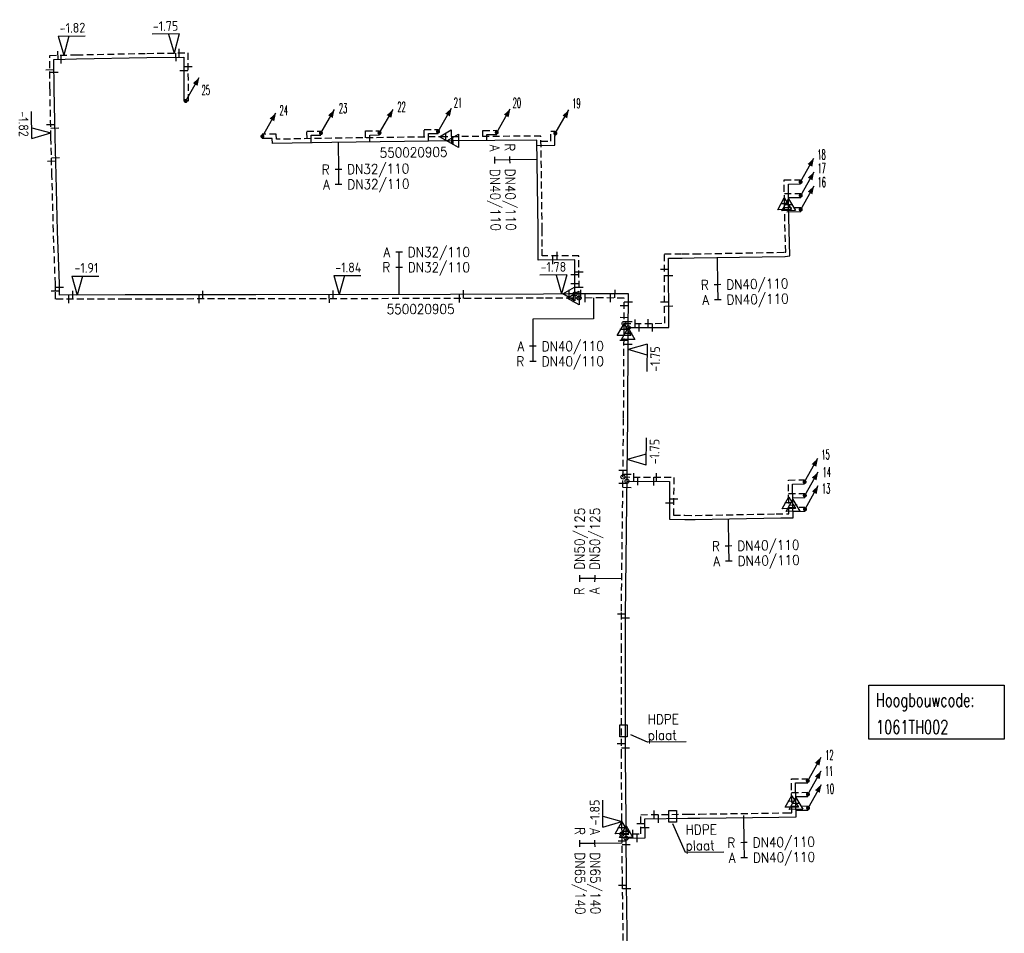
# Model space of a CAD drawing. Header units: millimetres. Extents: x 0 to 118212815, y 0 to 488348790.
# Tile 111 of 143: x 117760900 to 117851644, y 486498998 to 486583231. Entities that reach past the tile are written whole.
import ezdxf
from ezdxf.enums import TextEntityAlignment as Align

# ---------------------------------------------------------------- set-up
doc = ezdxf.new("R2010")
doc.units = ezdxf.units.MM
doc.header["$LTSCALE"] = 200
doc.linetypes.add('HIDDEN2', pattern=[4.7625, 3.175, -1.5875])
for name, color, linetype in [('WW-C-hoogbouw', 7, 'Continuous'), ('WW-C-mof', 7, 'Continuous'), ('WW-C-stijgstrang', 7, 'Continuous'), ('WW-C-tstuk', 7, 'Continuous'), ('WW-C-VERLOOP', 7, 'Continuous'), ('WW-I-diam', 7, 'Continuous'), ('WW-I-info', 7, 'Continuous'), ('WW-I-NAP', 7, 'Continuous'), ('WW-L-aanvoer', 3, 'Continuous'), ('WW-L-retour', 3, 'HIDDEN2')]:
    doc.layers.add(name, color=color, linetype=linetype)
doc.styles.add('DIN17', font='ROMANS.SHX', dxfattribs={"width": 0.9})
doc.styles.add('ISOCP', font='ISOCP.SHX')

# ---------------------------------------------------------------- blocks, each defined once
blk = doc.blocks.new('LR-tsb')
blk.add_circle((0, 0), 0.375)
blk = doc.blocks.new('LR-mof')
at = {"color": 0, "linetype": 'ByBlock', "lineweight": -2}
blk.add_line((0, -0.75), (0, 0.75), dxfattribs=at)
blk = doc.blocks.new('LR-VERL')
at = {"color": 0, "linetype": 'ByBlock', "lineweight": -2}
blk.add_lwpolyline([(1.08, 0), (-1.08, -1.25), (-1.08, 1.25)], close=True, dxfattribs=at)
blk = doc.blocks.new('nap1')
at = {"color": 0, "linetype": 'Continuous', "lineweight": -3}
for p, q in [((-1, 3.5), (0, 0)), ((-1, 3.5), (4, 3.5)), ((1, 3.5), (0, 0))]:
    blk.add_line(p, q, dxfattribs=at)
at = {"color": 0, "linetype": 'Continuous', "lineweight": -3, "style": 'ISOCP'}
for tag, p in [('*1', (1.7, 5)), ('*2', (4, 1.5))]:
    blk.add_attdef(tag, text='', height=1.8, dxfattribs=at).set_placement(p, align=Align.MIDDLE)
blk = doc.blocks.new('nap2')
at = {"color": 0, "linetype": 'Continuous', "lineweight": -3}
for p, q in [((1, 3.5), (-4, 3.5)), ((-1, 3.5), (0, 0)), ((1, 3.5), (0, 0))]:
    blk.add_line(p, q, dxfattribs=at)
at = {"color": 0, "linetype": 'Continuous', "lineweight": -3, "style": 'ISOCP'}
for tag, p in [('*1', (-1.5, 5)), ('*2', (-4, 1.5))]:
    blk.add_attdef(tag, text='', height=1.8, dxfattribs=at).set_placement(p, align=Align.MIDDLE)
blk = doc.blocks.new('LR-DIAB2')
at = {"color": 0, "linetype": 'Continuous', "lineweight": -3}
blk.add_line((0, 5), (0, 7.8), dxfattribs=at)
at = {"color": 0, "lineweight": -3}
blk.add_line((0, 0), (0, 5), dxfattribs=at)
for points in [[(0.61, 7.8), (0, 7.8), (-0.61, 7.8)], [(0.61, 5), (0, 5), (-0.61, 5)]]:
    blk.add_lwpolyline(points, dxfattribs=at)
at = {"color": 1, "lineweight": -3, "style": 'DIN17', "width": 0.9}
for tag, p in [('*1', (-1.61, 7.8)), ('*2', (-1.61, 5.02))]:
    blk.add_attdef(tag, text='', height=1.8, dxfattribs=at).set_placement(p, align=Align.MIDDLE_RIGHT)
for tag, p in [('*11', (1.61, 7.8)), ('*12', (1.61, 5))]:
    blk.add_attdef(tag, text='', height=1.8, dxfattribs=at).set_placement(p, align=Align.MIDDLE_LEFT)
blk = doc.blocks.new('LR-DIAO2')
at = {"color": 0, "lineweight": -3}
blk.add_line((0, 0), (0, -5), dxfattribs=at)
at = {"color": 0, "linetype": 'Continuous', "lineweight": -3}
blk.add_line((0, -5), (0, -7.8), dxfattribs=at)
at = {"color": 0, "lineweight": -3}
for points in [[(0.61, -5), (0, -5), (-0.61, -5)], [(0.61, -7.8), (0, -7.8), (-0.61, -7.8)]]:
    blk.add_lwpolyline(points, dxfattribs=at)
at = {"color": 1, "lineweight": -3, "style": 'DIN17', "width": 0.9}
for tag, p in [('*1', (-1.61, -5)), ('*2', (-1.61, -7.78))]:
    blk.add_attdef(tag, text='', height=1.8, dxfattribs=at).set_placement(p, align=Align.MIDDLE_RIGHT)
for tag, p in [('*11', (1.61, -5)), ('*12', (1.61, -7.8))]:
    blk.add_attdef(tag, text='', height=1.8, dxfattribs=at).set_placement(p, align=Align.MIDDLE_LEFT)
blk = doc.blocks.new('LR-styg')
at = {"color": 0, "lineweight": -3}
blk.add_line((0, 0), (2.5, 4.33), dxfattribs=at)
at = {"color": 0, "lineweight": -3, "const_width": 0.375}
blk.add_lwpolyline([(-0.19, 0, 1), (0.19, 0, 1)], format="xyb", close=True, dxfattribs=at)
at = {"color": 0, "lineweight": -3}
blk.add_solid([(2.5, 4.33), (1.32, 3.28), (2.18, 2.78)], dxfattribs=at)
at = {"color": 7, "linetype": 'ByBlock', "lineweight": -2, "style": 'DIN17', "width": 0.5}
blk.add_attdef('*1', text='', height=1.8, dxfattribs=at).set_placement((0, -2.5), align=Align.MIDDLE)
blk = doc.blocks.new('LR-hoogb')
at = {"color": 0, "linetype": 'ByBlock', "lineweight": -3}
blk.add_lwpolyline([(-12.5, 5), (12.5, 5), (12.5, -5), (-12.5, -5)], close=True, dxfattribs=at)
at = {"color": 7, "linetype": 'Continuous', "lineweight": -3, "style": 'DIN17', "width": 0.7}
blk.add_text('Hoogbouwcode:', height=2.5, dxfattribs=at).set_placement((-11.15, 1))
at = {"color": 0, "linetype": 'ByBlock', "lineweight": -3, "style": 'DIN17', "width": 0.7}
for tag, p in [('*1', (-11.15, -4)), ('*2', (-11.15, -9))]:
    blk.add_attdef(tag, p, '', height=2.5, dxfattribs=at)
blk = doc.blocks.new('LR-hyp')
at = {"color": 7, "linetype": 'ByBlock', "lineweight": -3, "style": 'DIN17', "width": 0.9}
blk.add_attdef('*1', text='', height=1.8, dxfattribs=at).set_placement((0, 0), align=Align.MIDDLE)
at = {"color": 7, "linetype": 'ByBlock', "lineweight": -2, "style": 'DIN17', "width": 0.9, "flags": 1}
blk.add_attdef('*2', text='', height=1.8, dxfattribs=at).set_placement((0, -5), align=Align.MIDDLE)

msp = doc.modelspace()

# ---------------------------------------------------------------- linework, layer by layer
at = {"layer": 'WW-I-diam'}
for p, q in [((117813787, 486557573), (117813794, 486555639)), ((117813794, 486555639), (117808191, 486555617))]:
    msp.add_line(p, q, dxfattribs=at)
at = {"layer": 'WW-I-info'}
for p, q in [((117816196, 486518206), (117816896, 486518206)), ((117816196, 486517106), (117816196, 486518206)), ((117816896, 486518206), (117816896, 486517106)), ((117816896, 486517106), (117816196, 486517106)), ((117818756, 486516611), (117817234, 486517282)), ((117822313, 486516650), (117818756, 486516611)), ((117820728, 486510332), (117821428, 486510332)), ((117820728, 486509232), (117820728, 486510332)), ((117821428, 486510332), (117821428, 486509232)), ((117821428, 486509232), (117820728, 486509232)), ((117822252, 486506442), (117821080, 486509107)), ((117825809, 486506480), (117822252, 486506442))]:
    msp.add_line(p, q, dxfattribs=at)
at = {"layer": 'WW-L-aanvoer'}
for p, q in [((117764047, 486579566), (117766138, 486579609)), ((117764073, 486576866), (117764047, 486579566)), ((117766138, 486579609), (117772619, 486579744)), ((117772619, 486579744), (117776024, 486579789)), ((117776024, 486579789), (117776042, 486575706)), ((117764155, 486572400), (117764073, 486576866)), ((117764253, 486568886), (117764155, 486572400)), ((117784178, 486572288), (117783262, 486572285)), ((117784188, 486571816), (117784178, 486572288)), ((117787761, 486572579), (117788664, 486572586)), ((117787767, 486571883), (117787761, 486572579)), ((117793158, 486572593), (117794065, 486572600)), ((117793163, 486571966), (117793158, 486572593)), ((117798564, 486572723), (117799459, 486572730)), ((117798569, 486572038), (117798564, 486572723)), ((117803960, 486572084), (117803963, 486572632)), ((117803963, 486572632), (117804872, 486572651)), ((117810227, 486571652), (117810219, 486572561)), ((117810219, 486572561), (117810267, 486572561)), ((117789664, 486571919), (117784188, 486571816)), ((117800805, 486572061), (117789664, 486571919)), ((117808564, 486572119), (117800805, 486572061)), ((117808674, 486563859), (117808564, 486572119)), ((117808570, 486571638), (117810227, 486571652)), ((117764393, 486563723), (117764253, 486568886)), ((117831744, 486568079), (117832872, 486568088)), ((117831758, 486566411), (117831744, 486568079)), ((117831754, 486566833), (117832885, 486566826)), ((117831764, 486566166), (117831758, 486566414)), ((117831885, 486561456), (117831764, 486566166)), ((117831591, 486565529), (117832884, 486565538)), ((117764567, 486558873), (117764393, 486563723)), ((117808681, 486562325), (117808674, 486563859)), ((117808686, 486561069), (117808681, 486562325)), ((117823073, 486561261), (117831416, 486561409)), ((117831432, 486561410), (117831885, 486561456)), ((117812058, 486561084), (117808686, 486561069)), ((117812072, 486557946), (117812058, 486561084)), ((117820699, 486561251), (117821955, 486561256)), ((117820727, 486554859), (117820699, 486561251)), ((117821955, 486561256), (117823071, 486561261)), ((117764567, 486558233), (117764567, 486558873)), ((117764567, 486557847), (117764567, 486558561)), ((117770611, 486557848), (117764567, 486557847)), ((117782650, 486557871), (117770611, 486557848)), ((117800613, 486557899), (117782650, 486557871)), ((117809163, 486557934), (117800613, 486557899)), ((117811507, 486557943), (117809163, 486557934)), ((117814622, 486557956), (117811507, 486557943)), ((117816994, 486557945), (117814622, 486557956)), ((117816977, 486554288), (117816994, 486557945)), ((117816940, 486546521), (117816977, 486554288)), ((117816979, 486554843), (117820727, 486554859)), ((117816732, 486528287), (117816940, 486546521)), ((117816874, 486540687), (117820798, 486540659)), ((117820798, 486540659), (117820773, 486537166)), ((117832134, 486540414), (117833244, 486540425)), ((117832162, 486538602), (117832134, 486540414)), ((117832154, 486539158), (117833263, 486539169)), ((117832165, 486538451), (117832162, 486538602)), ((117832183, 486537314), (117832165, 486538451)), ((117832173, 486537895), (117833278, 486537906)), ((117820773, 486537166), (117822204, 486537155)), ((117822204, 486537155), (117823152, 486537149)), ((117823152, 486537149), (117831038, 486537293)), ((117831038, 486537293), (117832183, 486537314)), ((117816739, 486525088), (117816736, 486528693)), ((117816733, 486515329), (117816739, 486525088)), ((117816782, 486509398), (117816733, 486515329)), ((117832413, 486512860), (117833535, 486512875)), ((117832436, 486511097), (117832413, 486512860)), ((117832430, 486511601), (117833548, 486511616)), ((117832438, 486510973), (117832436, 486511097)), ((117832455, 486509733), (117832438, 486510973)), ((117823571, 486509614), (117830859, 486509712)), ((117830859, 486509712), (117832455, 486509733)), ((117832447, 486510342), (117833564, 486510357)), ((117816791, 486508380), (117816782, 486509398)), ((117818521, 486509560), (117822490, 486509603)), ((117818540, 486507790), (117818521, 486509560)), ((117822490, 486509603), (117823571, 486509614)), ((117816831, 486503563), (117816791, 486508380)), ((117816796, 486507771), (117818540, 486507790)), ((117817002, 486491675), (117816831, 486503563))]:
    msp.add_line(p, q, dxfattribs=at)
at = {"layer": 'WW-L-retour'}
for p, q in [((117763664, 486579938), (117766130, 486579989)), ((117763693, 486576860), (117763664, 486579938)), ((117766130, 486579989), (117772613, 486580124)), ((117772613, 486580124), (117776402, 486580174)), ((117776402, 486580174), (117776422, 486575708)), ((117763775, 486572391), (117763693, 486576860)), ((117763873, 486568875), (117763775, 486572391)), ((117784549, 486572669), (117783261, 486572665)), ((117784560, 486572203), (117784549, 486572669)), ((117789658, 486572299), (117784560, 486572203)), ((117787378, 486572955), (117788661, 486572966)), ((117787383, 486572256), (117787378, 486572955)), ((117800141, 486572436), (117789658, 486572299)), ((117792775, 486572970), (117794062, 486572980)), ((117792780, 486572341), (117792775, 486572970)), ((117798180, 486573100), (117799456, 486573110)), ((117798186, 486572413), (117798180, 486573100)), ((117808939, 486572501), (117800141, 486572436)), ((117803582, 486572462), (117803585, 486573004)), ((117803585, 486573004), (117804864, 486573031)), ((117809054, 486563860), (117808939, 486572501)), ((117809836, 486572938), (117810264, 486572941)), ((117809844, 486572029), (117809836, 486572938)), ((117808945, 486572021), (117809844, 486572029)), ((117764013, 486563711), (117763873, 486568875)), ((117831360, 486568457), (117832869, 486568468)), ((117831378, 486566408), (117831360, 486568457)), ((117831371, 486567215), (117832887, 486567206)), ((117831382, 486566254), (117831378, 486566405)), ((117831496, 486561799), (117831382, 486566254)), ((117831391, 486565907), (117832881, 486565918)), ((117764187, 486558867), (117764013, 486563711)), ((117809061, 486562329), (117809054, 486563860)), ((117809065, 486561451), (117809061, 486562329)), ((117812437, 486561466), (117809065, 486561451)), ((117812454, 486557567), (117812437, 486561466)), ((117820318, 486561629), (117821951, 486561636)), ((117820346, 486555238), (117820318, 486561629)), ((117821951, 486561636), (117823069, 486561641)), ((117823067, 486561641), (117831409, 486561789)), ((117831394, 486561788), (117831496, 486561799)), ((117764187, 486558233), (117764187, 486558867)), ((117764187, 486557467), (117764187, 486558233)), ((117770611, 486557468), (117764187, 486557467)), ((117782651, 486557491), (117770611, 486557468)), ((117800614, 486557519), (117782651, 486557491)), ((117809165, 486557554), (117800614, 486557519)), ((117811909, 486557565), (117809165, 486557554)), ((117814622, 486557576), (117811909, 486557565)), ((117816612, 486557567), (117814622, 486557576)), ((117816599, 486554657), (117816612, 486557567)), ((117816601, 486555221), (117820346, 486555238)), ((117816560, 486546524), (117816599, 486554657)), ((117816356, 486528696), (117816560, 486546524)), ((117816498, 486541069), (117821181, 486541036)), ((117821181, 486541036), (117821156, 486537543)), ((117831748, 486540791), (117833241, 486540805)), ((117831779, 486538798), (117831748, 486540791)), ((117831768, 486539534), (117833259, 486539549)), ((117831781, 486538690), (117831779, 486538798)), ((117831797, 486537687), (117831781, 486538690)), ((117831788, 486538271), (117833274, 486538286)), ((117821156, 486537543), (117822200, 486537535)), ((117822200, 486537535), (117823155, 486537529)), ((117823155, 486537529), (117830612, 486537666)), ((117830612, 486537666), (117831797, 486537687)), ((117816359, 486525088), (117816356, 486528693)), ((117816353, 486515328), (117816359, 486525088)), ((117816402, 486509395), (117816353, 486515328)), ((117832028, 486513235), (117833530, 486513255)), ((117832054, 486511256), (117832028, 486513235)), ((117832045, 486511976), (117833543, 486511996)), ((117832056, 486511162), (117832054, 486511256)), ((117832070, 486510108), (117832056, 486511162)), ((117832061, 486510717), (117833559, 486510737)), ((117818137, 486509936), (117822486, 486509983)), ((117818156, 486508166), (117818137, 486509936)), ((117822486, 486509983), (117823567, 486509994)), ((117823567, 486509994), (117831527, 486510101)), ((117831527, 486510101), (117832070, 486510108)), ((117816408, 486508723), (117816402, 486509395)), ((117816451, 486503559), (117816408, 486508723)), ((117816412, 486508147), (117818156, 486508166)), ((117816622, 486491667), (117816451, 486503559))]:
    msp.add_line(p, q, dxfattribs=at)

# ---------------------------------------------------------------- block references
at = {"layer": 'WW-C-hoogbouw', "linetype": 'Continuous'}
ref = msp.add_blockref('LR-hoogb', (117845394, 486519390), dxfattribs=dict(at, xscale=500, yscale=500, zscale=500))
ref.add_attrib('*1', '1061TH002', (117839819, 486517390), dxfattribs={"layer": '0', "color": 7, "linetype": 'ByBlock', "lineweight": -3, "height": 1250, "style": 'DIN17', "width": 0.7})
at = {"layer": 'WW-C-mof', "linetype": 'Continuous'}
for p, xscale, yscale, zscale, rotation in [((117775603, 486580164), 499.9999999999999, 499.9999999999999, 499.9999999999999, 0.7515), ((117764429, 486579954), 500, 500, 500, 1.1819), ((117764729, 486579580), 500, 500, 500, 1.1819), ((117775305, 486579780), 499.9999999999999, 499.9999999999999, 499.9999999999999, 0.7515), ((117776408, 486578904), 500.0000000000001, 500.0000000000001, 500.0000000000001, 270.2598), ((117763676, 486578623), 499.9999999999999, 499.9999999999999, 499.9999999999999, 270.5431), ((117764059, 486578383), 499.9999999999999, 499.9999999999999, 499.9999999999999, 270.5431), ((117776029, 486578543), 500.0000000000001, 500.0000000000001, 500.0000000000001, 270.2598), ((117763754, 486573566), 500, 500, 500, 271.0578), ((117764140, 486573250), 500, 500, 500, 271.0578), ((117764208, 486570515), 500, 500, 500, 271.593), ((117763836, 486570204), 500, 500, 500, 271.593), ((117810044, 486561075), 500, 500, 500, 0.25), ((117810443, 486561457), 500, 500, 500, 0.25), ((117812064, 486559744), 500, 500, 500, 270.25), ((117812443, 486559979), 500, 500, 500, 270.25), ((117820324, 486560232), 500, 500, 500, 270.25), ((117820706, 486559636), 500, 500, 500, 270.25), ((117812068, 486558919), 500, 500, 500, 270.25), ((117764187, 486558233), 500.0000000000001, 500.0000000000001, 500.0000000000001, 270.0139), ((117764567, 486558561), 500.0000000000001, 500.0000000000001, 500.0000000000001, 270.0139), ((117765432, 486557467), 500.0000000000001, 500.0000000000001, 500.0000000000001, 0.0139), ((117765796, 486557847), 500.0000000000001, 500.0000000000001, 500.0000000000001, 0.0139), ((117777439, 486557481), 500, 500, 500, 0.106), ((117777789, 486557862), 500, 500, 500, 0.106), ((117789437, 486557501), 500.0000000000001, 500.0000000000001, 500.0000000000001, 0.0908), ((117789791, 486557882), 500.0000000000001, 500.0000000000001, 500.0000000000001, 0.0908), ((117801441, 486557523), 500.0000000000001, 500.0000000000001, 500.0000000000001, 0.232), ((117801794, 486557904), 500.0000000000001, 500.0000000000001, 500.0000000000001, 0.232), ((117812449, 486558579), 500, 500, 500, 270.25), ((117812606, 486557948), 500.0000000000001, 500.0000000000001, 500.0000000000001, 0.232), ((117813007, 486557569), 500.0000000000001, 500.0000000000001, 500.0000000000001, 0.232), ((117815359, 486557572), 500, 500, 500, 359.7309), ((117815765, 486557951), 500, 500, 500, 359.7309), ((117816990, 486557188), 500, 500, 500, 89.73090000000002), ((117820337, 486557223), 500, 500, 500, 270.25), ((117816609, 486556846), 500, 500, 500, 89.73090000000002), ((117820719, 486556834), 500, 500, 500, 270.25), ((117816604, 486555757), 500, 500, 500, 89.73090000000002), ((117816982, 486555369), 500, 500, 500, 89.73090000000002), ((117817623, 486555226), 500, 500, 500, 0.25), ((117817989, 486554847), 500, 500, 500, 0.25), ((117818834, 486555231), 500, 500, 500, 0.25), ((117819214, 486554853), 500, 500, 500, 0.25), ((117816594, 486553660), 500, 500, 500, 89.73090000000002), ((117816972, 486553286), 500, 500, 500, 89.73090000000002), ((117816505, 486541662), 500, 500, 500, 89.3442), ((117817494, 486541062), 500, 500, 500, 359.5942), ((117816880, 486541288), 500, 500, 500, 89.3442), ((117817857, 486540680), 500, 500, 500, 359.5942), ((117819356, 486540669), 500, 500, 500, 359.5942), ((117819592, 486541047), 500, 500, 500, 359.5942), ((117816491, 486540461), 500, 500, 500, 89.3442), ((117816867, 486540085), 500, 500, 500, 89.3442), ((117821166, 486539027), 500, 500, 500, 89.5942), ((117820784, 486538662), 500, 500, 500, 89.5942), ((117816356, 486528458), 500, 500, 500, 270.0387), ((117816737, 486528082), 500, 500, 500, 270.0387), ((117816353, 486516457), 500.0000000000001, 500.0000000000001, 500.0000000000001, 89.9643), ((117816733, 486516083), 500.0000000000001, 500.0000000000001, 500.0000000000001, 89.9643), ((117819380, 486509950), 500.0000000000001, 500.0000000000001, 500.0000000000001, 0.6126000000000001), ((117819777, 486509574), 500.0000000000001, 500.0000000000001, 500.0000000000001, 0.6126000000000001), ((117818146, 486509132), 500.0000000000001, 500.0000000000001, 500.0000000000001, 270.6126), ((117817397, 486508158), 500.0000000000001, 500.0000000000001, 500.0000000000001, 0.6126000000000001), ((117817799, 486507782), 500.0000000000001, 500.0000000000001, 500.0000000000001, 0.6126000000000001), ((117818530, 486508756), 500.0000000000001, 500.0000000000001, 500.0000000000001, 270.6126), ((117816418, 486507522), 500.0000000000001, 500.0000000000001, 500.0000000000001, 270.4775), ((117816801, 486507177), 500.0000000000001, 500.0000000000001, 500.0000000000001, 270.4775), ((117816453, 486503433), 499.9999999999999, 499.9999999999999, 499.9999999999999, 270.8238), ((117816837, 486503123), 499.9999999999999, 499.9999999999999, 499.9999999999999, 270.8238)]:
    msp.add_blockref('LR-mof', p, dxfattribs=dict(at, xscale=xscale, yscale=yscale, zscale=zscale, rotation=rotation))
at = {"layer": 'WW-C-mof'}
for p, xscale, yscale, zscale, rotation in [((117800141, 486572436), 500.0000000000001, 500.0000000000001, 500.0000000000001, 180.424), ((117800805, 486572061), 500.0000000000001, 500.0000000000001, 500.0000000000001, 180.424), ((117831382, 486566254), 500.0000000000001, 500.0000000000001, 500.0000000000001, 91.46980000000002), ((117831764, 486566166), 500.0000000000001, 500.0000000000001, 500.0000000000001, 91.46980000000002), ((117811507, 486557943), 500.0000000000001, 500.0000000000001, 500.0000000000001, 180.232), ((117811909, 486557565), 500.0000000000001, 500.0000000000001, 500.0000000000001, 180.232), ((117816599, 486554657), 500, 500, 500, 89.73090000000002), ((117816977, 486554288), 500, 500, 500, 89.73090000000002), ((117831781, 486538690), 499.9999999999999, 499.9999999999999, 499.9999999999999, 90.89399999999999), ((117832165, 486538451), 499.9999999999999, 499.9999999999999, 499.9999999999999, 90.89399999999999), ((117832056, 486511162), 500, 500, 500, 90.76669999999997), ((117832438, 486510973), 500, 500, 500, 90.76669999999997), ((117816408, 486508723), 500.0000000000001, 500.0000000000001, 500.0000000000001, 90.47749999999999), ((117816791, 486508380), 500.0000000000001, 500.0000000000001, 500.0000000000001, 90.47749999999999)]:
    msp.add_blockref('LR-mof', p, dxfattribs=dict(at, xscale=xscale, yscale=yscale, zscale=zscale, rotation=rotation))
at = {"layer": 'WW-C-stijgstrang', "linetype": 'Continuous'}
ref = msp.add_blockref('LR-styg', (117776205, 486575740), dxfattribs=dict(at, xscale=500, yscale=500, zscale=500))
ref.add_attrib('*1', '25', dxfattribs={"layer": '0', "color": 1, "linetype": 'ByBlock', "lineweight": -2, "height": 900, "style": 'DIN17', "width": 0.5}).set_placement((117778053, 486576748), align=Align.MIDDLE)
ref = msp.add_blockref('LR-styg', (117799458, 486572920), dxfattribs=dict(at, xscale=500, yscale=500, zscale=500))
ref.add_attrib('*1', '21', dxfattribs={"layer": '0', "color": 1, "linetype": 'ByBlock', "lineweight": -2, "height": 900, "style": 'DIN17', "width": 0.5}).set_placement((117801295, 486575591), align=Align.MIDDLE)
ref = msp.add_blockref('LR-styg', (117804868, 486572841), dxfattribs=dict(at, xscale=500, yscale=500, zscale=500))
ref.add_attrib('*1', '20', dxfattribs={"layer": '0', "color": 1, "linetype": 'ByBlock', "lineweight": -2, "height": 900, "style": 'DIN17', "width": 0.5}).set_placement((117806718, 486575564), align=Align.MIDDLE)
ref = msp.add_blockref('LR-styg', (117810265, 486572751), dxfattribs=dict(at, xscale=500, yscale=500, zscale=500))
ref.add_attrib('*1', '19', dxfattribs={"layer": '0', "color": 1, "linetype": 'ByBlock', "lineweight": -2, "height": 900, "style": 'DIN17', "width": 0.5}).set_placement((117812211, 486575515), align=Align.MIDDLE)
ref = msp.add_blockref('LR-styg', (117783271, 486572475), dxfattribs=dict(at, xscale=500, yscale=500, zscale=500))
ref.add_attrib('*1', '24', dxfattribs={"layer": '0', "color": 1, "linetype": 'ByBlock', "lineweight": -2, "height": 900, "style": 'DIN17', "width": 0.5}).set_placement((117785233, 486574870), align=Align.MIDDLE)
ref = msp.add_blockref('LR-styg', (117788662, 486572776), dxfattribs=dict(at, xscale=500, yscale=500, zscale=500))
ref.add_attrib('*1', '23', dxfattribs={"layer": '0', "color": 1, "linetype": 'ByBlock', "lineweight": -2, "height": 900, "style": 'DIN17', "width": 0.5}).set_placement((117790703, 486575068), align=Align.MIDDLE)
ref = msp.add_blockref('LR-styg', (117794063, 486572790), dxfattribs=dict(at, xscale=500, yscale=500, zscale=500))
ref.add_attrib('*1', '22', dxfattribs={"layer": '0', "color": 1, "linetype": 'ByBlock', "lineweight": -2, "height": 900, "style": 'DIN17', "width": 0.5}).set_placement((117796094, 486575195), align=Align.MIDDLE)
ref = msp.add_blockref('LR-styg', (117832871, 486568278), dxfattribs=dict(at, xscale=500, yscale=500, zscale=500, rotation=0.6269741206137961))
ref.add_attrib('*1', '18', dxfattribs={"layer": '0', "color": 1, "linetype": 'ByBlock', "lineweight": -2, "height": 900, "rotation": 0.62697, "style": 'DIN17', "width": 0.5}).set_placement((117834802, 486570800), align=Align.MIDDLE)
ref = msp.add_blockref('LR-styg', (117832886, 486567016), dxfattribs=dict(at, xscale=500, yscale=500, zscale=500, rotation=0.6269741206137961))
ref.add_attrib('*1', '17', dxfattribs={"layer": '0', "color": 1, "linetype": 'ByBlock', "lineweight": -2, "height": 900, "rotation": 0.62697, "style": 'DIN17', "width": 0.5}).set_placement((117834817, 486569538), align=Align.MIDDLE)
ref = msp.add_blockref('LR-styg', (117832882, 486565728), dxfattribs=dict(at, xscale=500, yscale=500, zscale=500, rotation=0.6269741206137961))
ref.add_attrib('*1', '16', dxfattribs={"layer": '0', "color": 1, "linetype": 'ByBlock', "lineweight": -2, "height": 900, "rotation": 0.62697, "style": 'DIN17', "width": 0.5}).set_placement((117834814, 486568250), align=Align.MIDDLE)
ref = msp.add_blockref('LR-styg', (117833242, 486540615), dxfattribs=dict(at, xscale=500, yscale=500, zscale=500, rotation=0.6269741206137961))
ref.add_attrib('*1', '15', dxfattribs={"layer": '0', "color": 1, "linetype": 'ByBlock', "lineweight": -2, "height": 900, "rotation": 0.62697, "style": 'DIN17', "width": 0.5}).set_placement((117835174, 486543137), align=Align.MIDDLE)
ref = msp.add_blockref('LR-styg', (117833261, 486539359), dxfattribs=dict(at, xscale=500, yscale=500, zscale=500, rotation=0.6269741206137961))
ref.add_attrib('*1', '14', dxfattribs={"layer": '0', "color": 1, "linetype": 'ByBlock', "lineweight": -2, "height": 900, "rotation": 0.62697, "style": 'DIN17', "width": 0.5}).set_placement((117835275, 486541519), align=Align.MIDDLE)
ref = msp.add_blockref('LR-styg', (117833276, 486538096), dxfattribs=dict(at, xscale=500, yscale=500, zscale=500, rotation=0.6269741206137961))
ref.add_attrib('*1', '13', dxfattribs={"layer": '0', "color": 1, "linetype": 'ByBlock', "lineweight": -2, "height": 900, "rotation": 0.62697, "style": 'DIN17', "width": 0.5}).set_placement((117835219, 486540006), align=Align.MIDDLE)
ref = msp.add_blockref('LR-styg', (117833533, 486513065), dxfattribs=dict(at, xscale=500, yscale=500, zscale=500, rotation=0.6269741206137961))
ref.add_attrib('*1', '12', dxfattribs={"layer": '0', "color": 1, "linetype": 'ByBlock', "lineweight": -2, "height": 900, "rotation": 0.62697, "style": 'DIN17', "width": 0.5}).set_placement((117835521, 486515437), align=Align.MIDDLE)
ref = msp.add_blockref('LR-styg', (117833545, 486511806), dxfattribs=dict(at, xscale=500, yscale=500, zscale=500, rotation=0.6269741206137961))
ref.add_attrib('*1', '11', dxfattribs={"layer": '0', "color": 1, "linetype": 'ByBlock', "lineweight": -2, "height": 900, "rotation": 0.62697, "style": 'DIN17', "width": 0.5}).set_placement((117835486, 486513956), align=Align.MIDDLE)
ref = msp.add_blockref('LR-styg', (117833561, 486510547), dxfattribs=dict(at, xscale=500, yscale=500, zscale=500, rotation=0.6269741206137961))
ref.add_attrib('*1', '10', dxfattribs={"layer": '0', "color": 1, "linetype": 'ByBlock', "lineweight": -2, "height": 900, "rotation": 0.62697, "style": 'DIN17', "width": 0.5}).set_placement((117835565, 486512313), align=Align.MIDDLE)
at = {"layer": 'WW-C-tstuk', "linetype": 'Continuous'}
for p, xscale, yscale, zscale, rotation in [((117812072, 486557946), 500.0000000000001, 500.0000000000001, 500.0000000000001, 180.232), ((117812454, 486557567), 500.0000000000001, 500.0000000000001, 500.0000000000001, 180.232), ((117816601, 486555221), 500, 500, 500, 269.7309), ((117816979, 486554843), 500, 500, 500, 269.7309), ((117816498, 486541069), 500, 500, 500, 269.3442), ((117816874, 486540687), 500, 500, 500, 269.3442), ((117816412, 486508147), 500.0000000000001, 500.0000000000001, 500.0000000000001, 0.6126000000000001), ((117816796, 486507771), 500.0000000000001, 500.0000000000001, 500.0000000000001, 0.6126000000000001)]:
    msp.add_blockref('LR-tsb', p, dxfattribs=dict(at, xscale=xscale, yscale=yscale, zscale=zscale, rotation=rotation))
at = {"layer": 'WW-C-VERLOOP', "linetype": 'Continuous'}
for p, xscale, yscale, zscale, rotation in [((117800141, 486572436), 500.0000000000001, 500.0000000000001, 500.0000000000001, 180.424), ((117800805, 486572061), 500.0000000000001, 500.0000000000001, 500.0000000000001, 180.424), ((117831382, 486566254), 500.0000000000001, 500.0000000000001, 500.0000000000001, 91.46980000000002), ((117831764, 486566166), 500.0000000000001, 500.0000000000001, 500.0000000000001, 91.46980000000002), ((117811507, 486557943), 500.0000000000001, 500.0000000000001, 500.0000000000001, 180.232), ((117811909, 486557565), 500.0000000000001, 500.0000000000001, 500.0000000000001, 180.232), ((117816599, 486554657), 500, 500, 500, 89.73090000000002), ((117816977, 486554288), 500, 500, 500, 89.73090000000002), ((117831781, 486538690), 499.9999999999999, 499.9999999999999, 499.9999999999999, 90.89399999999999), ((117832165, 486538451), 499.9999999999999, 499.9999999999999, 499.9999999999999, 90.89399999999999), ((117832056, 486511162), 500, 500, 500, 90.76669999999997), ((117832438, 486510973), 500, 500, 500, 90.76669999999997), ((117816408, 486508723), 500.0000000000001, 500.0000000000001, 500.0000000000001, 90.47749999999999), ((117816791, 486508380), 500.0000000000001, 500.0000000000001, 500.0000000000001, 90.47749999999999)]:
    msp.add_blockref('LR-VERL', p, dxfattribs=dict(at, xscale=xscale, yscale=yscale, zscale=zscale, rotation=rotation))
at = {"layer": 'WW-I-diam', "linetype": 'Continuous'}
for name, p, xscale, yscale, zscale, rotation, values in [('LR-DIAO2', (117790240, 486571926), 500, 500, 500, 0.7314176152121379, {'*1': 'R', '*11': 'DN32/110', '*2': 'A', '*12': 'DN32/110'}), ('LR-DIAO2', (117808587, 486570333), 499.9999999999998, 499.9999999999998, 499.9999999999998, 270.7667916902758, {'*1': 'R', '*11': 'DN40/110', '*2': 'A', '*12': 'DN40/110'}), ('LR-DIAB2', (117795871, 486557892), 499.9999999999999, 499.9999999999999, 499.9999999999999, 0.090849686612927, {'*1': 'A', '*11': 'DN32/110', '*2': 'R', '*12': 'DN32/110'}), ('LR-DIAO2', (117825170, 486561298), 499.9999999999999, 499.9999999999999, 499.9999999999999, 1.016863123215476, {'*1': 'R', '*11': 'DN40/110', '*2': 'A', '*12': 'DN40/110'}), ('LR-DIAO2', (117808191, 486555617), 500.0000000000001, 500.0000000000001, 500.0000000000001, 0.2319729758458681, {'*1': 'A', '*11': 'DN40/110', '*2': 'R', '*12': 'DN40/110'}), ('LR-DIAB2', (117816391, 486531691), 499.9999999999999, 499.9999999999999, 499.9999999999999, 89.7309230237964, {'*1': 'R', '*11': 'DN50/125', '*2': 'A', '*12': 'DN50/125'}), ('LR-DIAO2', (117826186, 486537204), 499.9999999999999, 499.9999999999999, 499.9999999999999, 1.050928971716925, {'*1': 'R', '*11': 'DN40/110', '*2': 'A', '*12': 'DN40/110'}), ('LR-DIAO2', (117827619, 486509859), 500, 500, 500, 0.766732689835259, {'*1': 'R', '*11': 'DN40/110', '*2': 'A', '*12': 'DN40/110'}), ('LR-DIAO2', (117816420, 486507299), 500.0000000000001, 500.0000000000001, 500.0000000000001, 270.4774990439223, {'*1': 'A', '*11': 'DN65/140', '*2': 'R', '*12': 'DN65/140'})]:
    msp.add_blockref(name, p, dxfattribs=dict(at, xscale=xscale, yscale=yscale, zscale=zscale, rotation=rotation)).add_auto_attribs(values)
at = {"layer": 'WW-I-info', "linetype": 'Continuous'}
for p, xscale, yscale, zscale, rotation in [((117797199, 486571001), 499.9999999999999, 499.9999999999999, 499.9999999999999, 0.766791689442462), ((117797851, 486556549), 500, 500, 500, 0.09084968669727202)]:
    msp.add_blockref('LR-hyp', p, dxfattribs=dict(at, xscale=xscale, yscale=yscale, zscale=zscale, rotation=rotation)).add_auto_attribs({'*1': '550020905'})
at = {"layer": 'WW-I-NAP', "linetype": 'Continuous'}
ref = msp.add_blockref('nap2', (117775123, 486580157), dxfattribs=dict(at, xscale=499.9999999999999, yscale=499.9999999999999, zscale=499.9999999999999, rotation=0.7514703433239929))
ref.add_attrib('*1', '-1.75', dxfattribs={"layer": '0', "color": 1, "linetype": 'Continuous', "lineweight": -3, "height": 900, "rotation": 0.75147, "style": 'ISOCP'}).set_placement((117774341, 486582647), align=Align.MIDDLE)
ref = msp.add_blockref('nap1', (117764970, 486579965), dxfattribs=dict(at, xscale=500.0000000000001, yscale=500.0000000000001, zscale=500.0000000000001, rotation=1.181875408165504))
ref.add_attrib('*1', '-1.82', dxfattribs={"layer": '0', "color": 1, "linetype": 'Continuous', "lineweight": -3, "height": 900, "rotation": 1.18188, "style": 'ISOCP'}).set_placement((117765769, 486582482), align=Align.MIDDLE)
ref = msp.add_blockref('nap1', (117763768, 486572804), dxfattribs=dict(at, xscale=500.0000000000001, yscale=500.0000000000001, zscale=500.0000000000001, rotation=91.05776748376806))
ref.add_attrib('*1', '-1.82', dxfattribs={"layer": '0', "color": 1, "linetype": 'Continuous', "lineweight": -3, "height": 900, "rotation": 271.05777, "style": 'ISOCP'}).set_placement((117761253, 486573608), align=Align.MIDDLE)
ref = msp.add_blockref('nap1', (117766197, 486557847), dxfattribs=dict(at, xscale=500.0000000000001, yscale=500.0000000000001, zscale=500.0000000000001, rotation=0.01391795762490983))
ref.add_attrib('*1', '-1.91', dxfattribs={"layer": '0', "color": 1, "linetype": 'Continuous', "lineweight": -3, "height": 900, "rotation": 0.01392, "style": 'ISOCP'}).set_placement((117767046, 486560348), align=Align.MIDDLE)
ref = msp.add_blockref('nap1', (117790341, 486557883), dxfattribs=dict(at, xscale=499.9999999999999, yscale=499.9999999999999, zscale=499.9999999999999, rotation=0.09084968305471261))
ref.add_attrib('*1', '-1.84', dxfattribs={"layer": '0', "color": 1, "linetype": 'Continuous', "lineweight": -3, "height": 900, "rotation": 0.09085, "style": 'ISOCP'}).set_placement((117791188, 486560384), align=Align.MIDDLE)
ref = msp.add_blockref('nap2', (117810845, 486557941), dxfattribs=dict(at, xscale=500, yscale=500, zscale=500, rotation=0.2319729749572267))
ref.add_attrib('*1', '-1.78', dxfattribs={"layer": '0', "color": 1, "linetype": 'Continuous', "lineweight": -3, "height": 900, "rotation": 0.23197, "style": 'ISOCP'}).set_placement((117810085, 486560438), align=Align.MIDDLE)
ref = msp.add_blockref('nap1', (117816970, 486552808), dxfattribs=dict(at, xscale=500.0000000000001, yscale=500.0000000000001, zscale=500.0000000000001, rotation=269.7309230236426))
ref.add_attrib('*1', '-1.75', dxfattribs={"layer": '0', "color": 1, "linetype": 'Continuous', "lineweight": -3, "height": 900, "rotation": 89.73092, "style": 'ISOCP'}).set_placement((117819466, 486551946), align=Align.MIDDLE)
ref = msp.add_blockref('nap2', (117816896, 486542687), dxfattribs=dict(at, xscale=500, yscale=500, zscale=500, rotation=269.3441959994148))
ref.add_attrib('*1', '-1.75', dxfattribs={"layer": '0', "color": 1, "linetype": 'Continuous', "lineweight": -3, "height": 900, "rotation": 89.3442, "style": 'ISOCP'}).set_placement((117819405, 486543408), align=Align.MIDDLE)
ref = msp.add_blockref('nap1', (117816403, 486509303), dxfattribs=dict(at, xscale=500.0000000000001, yscale=500.0000000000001, zscale=500.0000000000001, rotation=90.4774990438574))
ref.add_attrib('*1', '-1.85', dxfattribs={"layer": '0', "color": 1, "linetype": 'Continuous', "lineweight": -3, "height": 900, "rotation": 90.4775, "style": 'ISOCP'}).set_placement((117813896, 486510133), align=Align.MIDDLE)

# ---------------------------------------------------------------- texts
at = {"layer": 'WW-I-info', "style": 'DIN17', "width": 0.9}
for s, p in [('HDPE', (117818778, 486518265)), ('plaat', (117818787, 486516808)), ('HDPE', (117822274, 486508095)), ('plaat', (117822283, 486506638))]:
    msp.add_text(s, height=900, rotation=0.61261, dxfattribs=at).set_placement(p)

doc.saveas('drawing.dxf')
